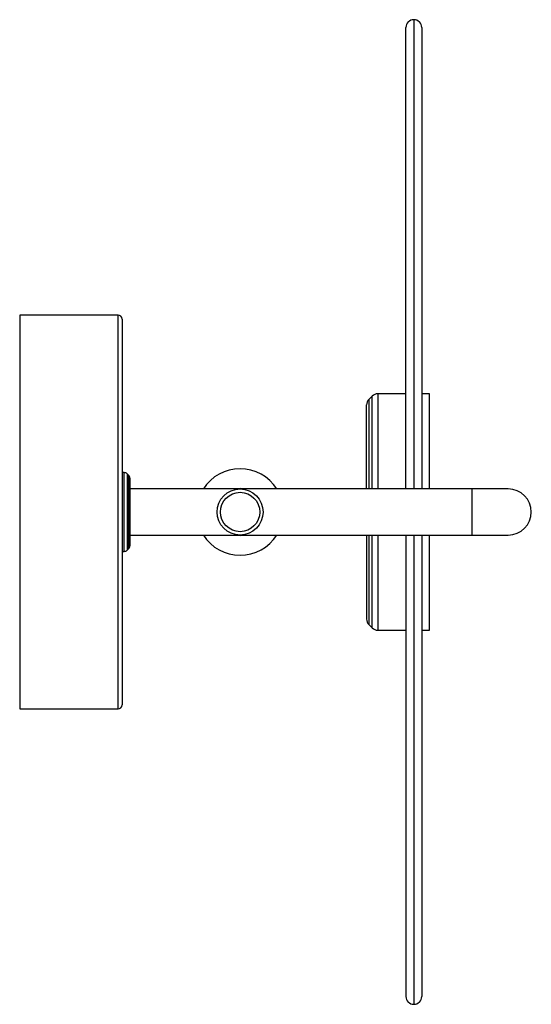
# Paper-space layout '_Inferior' of a CAD drawing. Header units: millimetres. Extents: x 0 to 130, y -125 to 125.
import ezdxf

# ---------------------------------------------------------------- set-up
doc = ezdxf.new("R2010")
doc.units = ezdxf.units.MM

psp = doc.layouts.new('_Inferior')

# ---------------------------------------------------------------- linework, layer by layer
at = {"color": 7, "linetype": 'Continuous', "lineweight": 25}
for p, q in [((98.15, 5.85), (98.15, 123)), ((102.15, 123), (102.15, 5.85)), ((25, 50), (0, 50)), ((0, 50), (0, -50)), ((26, 49), (26, -49)), ((89.56, 29.41), (88.74, 28.59)), ((98.15, 30), (90.98, 30)), ((104.15, 30), (102.15, 30)), ((104.15, 5.85), (104.15, 30)), ((88.15, 5.85), (88.15, 27.17)), ((26.59, 10), (26, 10)), ((27.71, 9.29), (27.29, 9.71)), ((28, 8.59), (28, -8.59)), ((124.15, 5.85), (28, 5.85)), ((28, -5.85), (124.15, -5.85)), ((88.15, -5.85), (88.15, -27.17)), ((98.15, -5.85), (98.15, -123)), ((102.15, -5.85), (102.15, -123)), ((104.15, -30), (104.15, -5.85)), ((26, -10), (26.59, -10)), ((27.29, -9.71), (27.71, -9.29)), ((88.74, -28.59), (89.56, -29.41)), ((90.98, -30), (98.15, -30)), ((102.15, -30), (104.15, -30)), ((0, -50), (25, -50))]:
    psp.add_line(p, q, dxfattribs=at)
at = {"color": 8, "linetype": 'Continuous', "lineweight": 25}
for p, q in [((100.15, 125), (100.15, 5.85)), ((25, -50), (25, 50)), ((88.74, 28.59), (88.74, 5.85)), ((89.56, 5.85), (89.56, 29.41)), ((90.98, 30), (90.98, 5.85)), ((26.59, -10), (26.59, 10)), ((27.29, 9.71), (27.29, -9.71)), ((27.71, -9.29), (27.71, 9.29)), ((56, 6), (54.67, 5.85)), ((57.33, 5.85), (56, 6)), ((115, -5.85), (115, 5.85)), ((88.74, -5.85), (88.74, -28.59)), ((89.56, -29.41), (89.56, -5.85)), ((90.98, -5.85), (90.98, -30)), ((100.15, -5.85), (100.15, -125))]:
    psp.add_line(p, q, dxfattribs=at)
at = {"color": 8, "linetype": 'Continuous', "lineweight": 25, "flags": 128}
psp.add_lwpolyline([(54.67, -5.85), (56, -6), (57.33, -5.85)], dxfattribs=at)
at = {"color": 7, "linetype": 'Continuous', "lineweight": 25}
for radius in [5.85, 5]:
    psp.add_circle((56, 0), radius, dxfattribs=at)
for centre, radius, start, end in [((100.15, 123), 2, 0, 180), ((25, 49), 1, 0, 90), ((90.15, 27.17), 2, 135, 180), ((90.98, 28), 2, 90, 135), ((26.59, 9), 1, 45, 90), ((56, 0), 11, 32.1284, 147.8716), ((27, 8.59), 1, 0, 45), ((124.15, 0), 5.85, 270, 90), ((56, 0), 11, 212.1284, 327.8716), ((26.59, -9), 1, 270, 315), ((27, -8.59), 1, 315, 0), ((90.15, -27.17), 2, 180, 225), ((90.98, -28), 2, 225, 270), ((25, -49), 1, 270, 0), ((100.15, -123), 2, 180, 0)]:
    psp.add_arc(centre, radius, start, end, dxfattribs=at)

doc.saveas('drawing.dxf')
